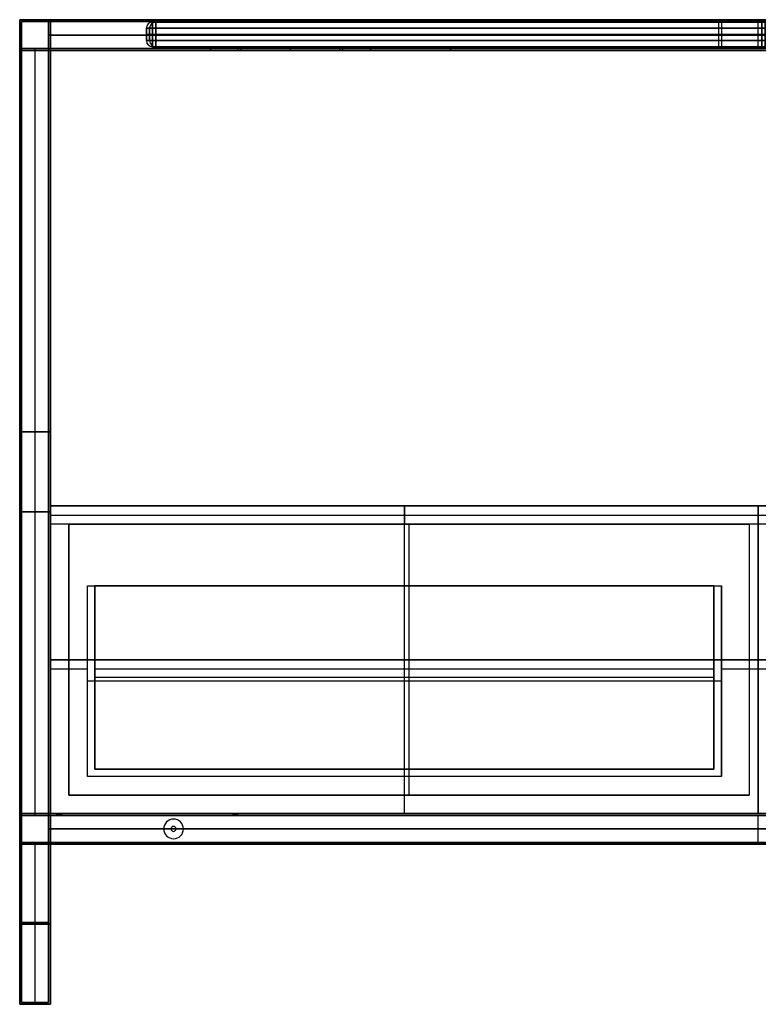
# Model space of a CAD drawing. Header units: millimetres. Extents: x -880 to 320, y -337 to 463.
# Tile 1 of 2: x -880 to -280, y -337 to 463. Entities that reach past the tile are written whole.
import ezdxf

# ---------------------------------------------------------------- set-up
doc = ezdxf.new("R2010")
doc.units = ezdxf.units.MM
doc.header["$MEASUREMENT"] = 0
doc.layers.add('Predefinito', color=7, linetype='Continuous', true_color=0x000000)

# ---------------------------------------------------------------- blocks, each defined once
blk = doc.blocks.new('PIANO MISURA 1000X495 2f')
at = {"layer": 'Predefinito'}
for p, q in [((-495, 20), (-35, 20)), ((-35, 0), (-35, 20)), ((0, 20, -35), (0, 0, -35)), ((0, 0, 35), (0, 20, 35)), ((0, 20, -242.5), (0, 20, -35)), ((0, 20, 35), (0, 20, 242.5)), ((35, 20), (495, 20)), ((35, 0), (35, 20)), ((-500, 5), (-500, 15)), ((-500, 10, 242.5), (-500, 10, -242.5)), ((495, 10, 247.5), (-495, 10, 247.5)), ((-495, 10, -247.5), (495, 10, -247.5)), ((0, 5, 247.5), (0, 15, 247.5)), ((0, 5, -247.5), (0, 15, -247.5)), ((500, 5), (500, 15)), ((500, 10, -242.5), (500, 10, 242.5)), ((-495, 0), (-35, 0)), ((0, 0, -242.5), (0, 0, -35)), ((0, 0, 35), (0, 0, 242.5)), ((35, 0), (495, 0))]:
    blk.add_line(p, q, dxfattribs=at)
for centre, start, end in [((-495, 15, 242.5), 90, 180), ((-495, 15, -242.5), 90, 180), ((-495, 15), 90, 180), ((495, 15, 242.5), 0, 90), ((495, 15, -242.5), 0, 90), ((495, 15), 0, 90), ((-495, 5, 242.5), 180, 270), ((-495, 5, -242.5), 180, 270), ((-495, 5), 180, 270), ((495, 5, 242.5), 270, 0), ((495, 5, -242.5), 270, 0), ((495, 5), 270, 0)]:
    blk.add_arc(centre, 5, start, end, dxfattribs=at)
at = {"layer": 'Predefinito', "extrusion": (1, 0, 0)}
for centre, start, end in [((15, 242.5, -495), 0, 90), ((15, -242.5, -495), 270, 0), ((15, 242.5), 0, 90), ((15, -242.5), 270, 0), ((15, 242.5, 495), 0, 90), ((15, -242.5, 495), 270, 0), ((5, 242.5, -495), 90, 180), ((5, -242.5, -495), 180, 270), ((5, 242.5), 90, 180), ((5, -242.5), 180, 270), ((5, 242.5, 495), 90, 180), ((5, -242.5, 495), 180, 270)]:
    blk.add_arc(centre, 5, start, end, dxfattribs=at)
at = {"layer": 'Predefinito', "extrusion": (-1.01506e-16, 1, -5.07531e-17)}
blk.add_arc((0, 0, 20), 35, 270, 90, dxfattribs=at)
at = {"layer": 'Predefinito', "extrusion": (1.01506e-16, 1, 5.07531e-17)}
blk.add_arc((0, 0, 20), 35, 90, 270, dxfattribs=at)
at = {"layer": 'Predefinito', "extrusion": (0, 1, 0)}
for centre, radius, start, end in [((495, 242.5, 15), 5, 0, 90), ((495, -242.5, 15), 5, 270, 0), ((495, -242.5, 10), 5, 270, 0), ((495, 242.5, 10), 5, 0, 90), ((0, 0, 10), 35, 270, 90), ((0, 0, 10), 35, 90, 270), ((-495, 242.5, 15), 5, 90, 180), ((-495, -242.5, 15), 5, 180, 270), ((-495, -242.5, 10), 5, 180, 270), ((-495, 242.5, 10), 5, 90, 180), ((0, 0), 35, 270, 90), ((0, 0), 35, 90, 270)]:
    blk.add_arc(centre, radius, start, end, dxfattribs=at)
at = {"layer": 'Predefinito', "extrusion": (1.77636e-16, 1, 0)}
for centre, start, end in [((495, 242.5, 5), 0, 90), ((495, -242.5, 5), 270, 0)]:
    blk.add_arc(centre, 5, start, end, dxfattribs=at)
at = {"layer": 'Predefinito', "extrusion": (-1.77636e-16, 1, 0)}
for centre, start, end in [((-495, 242.5, 5), 90, 180), ((-495, -242.5, 5), 180, 270)]:
    blk.add_arc(centre, 5, start, end, dxfattribs=at)
at = {"layer": 'Predefinito'}
for points in [[(495, 20, -242.5), (0, 20, -242.5), (-495, 20, -242.5)], [(-495, 20, -242.5), (-495, 20), (-495, 20, 242.5)], [(-495, 20, 242.5), (0, 20, 242.5), (495, 20, 242.5)], [(495, 20, 242.5), (495, 20), (495, 20, -242.5)], [(-500, 5, -242.5), (-500, 10, -242.5), (-500, 15, -242.5)], [(-500, 15, 242.5), (-500, 10, 242.5), (-500, 5, 242.5)], [(-500, 15, -242.5), (-500, 15), (-500, 15, 242.5)], [(-495, 5, 247.5), (-495, 10, 247.5), (-495, 15, 247.5)], [(-495, 15, 247.5), (0, 15, 247.5), (495, 15, 247.5)], [(-495, 15, -247.5), (-495, 10, -247.5), (-495, 5, -247.5)], [(495, 15, -247.5), (0, 15, -247.5), (-495, 15, -247.5)], [(495, 15, 247.5), (495, 10, 247.5), (495, 5, 247.5)], [(495, 5, -247.5), (495, 10, -247.5), (495, 15, -247.5)], [(500, 5, 242.5), (500, 10, 242.5), (500, 15, 242.5)], [(500, 15, -242.5), (500, 10, -242.5), (500, 5, -242.5)], [(500, 15, 242.5), (500, 15), (500, 15, -242.5)], [(-500, 5, 242.5), (-500, 5), (-500, 5, -242.5)], [(495, 5, 247.5), (0, 5, 247.5), (-495, 5, 247.5)], [(-495, 5, -247.5), (0, 5, -247.5), (495, 5, -247.5)], [(500, 5, -242.5), (500, 5), (500, 5, 242.5)], [(-495, 0, -242.5), (-495, 0), (-495, 0, 242.5)], [(495, 0, -242.5), (0, 0, -242.5), (-495, 0, -242.5)], [(-495, 0, 242.5), (0, 0, 242.5), (495, 0, 242.5)], [(495, 0, 242.5), (495, 0), (495, 0, -242.5)]]:
    blk.add_open_spline(points, degree=2, dxfattribs=at)
blk = doc.blocks.new('CASSETTO 57_5')
at = {"layer": 'Predefinito'}
for p, q in [((0, -250), (0, 0)), ((0, 0), (0, -15, -15)), ((-287.5, -250, -7.5), (-287.5, -7.5, -7.5)), ((-287.5, -7.5, -7.5), (287.5, -7.5, -7.5)), ((287.5, -250, -7.5), (287.5, -7.5, -7.5)), ((0, -214, -15), (0, -15, -15)), ((-257.5, -65, -280), (-251.5, -65, -280)), ((-257.5, -220, -280), (-257.5, -65, -280)), ((-251.5, -214, -277), (-251.5, -65, -277)), ((0, -65, -539), (0, -65, -545)), ((0, -220, -545), (0, -65, -545)), ((0, -214, -539), (0, -65, -539)), ((251.5, -214, -277), (251.5, -65, -277)), ((251.5, -65, -280), (257.5, -65, -280)), ((257.5, -220, -280), (257.5, -65, -280)), ((-287.5, -125, -15), (-287.5, -125)), ((-287.5, -125), (287.5, -125)), ((287.5, -125), (287.5, -125, -15)), ((-287.5, -132.5, -15), (-257.5, -132.5, -15)), ((-251.5, -132.5, -15), (251.5, -132.5, -15)), ((257.5, -132.5, -15), (287.5, -132.5, -15)), ((-257.5, -142.5, -15), (-257.5, -142.5, -545)), ((257.5, -142.5, -545), (-257.5, -142.5, -545)), ((-251.5, -139.5, -539), (-251.5, -139.5, -15)), ((251.5, -139.5, -539), (-251.5, -139.5, -539)), ((251.5, -139.5, -15), (251.5, -139.5, -539)), ((257.5, -142.5, -545), (257.5, -142.5, -15)), ((-251.5, -214, -277), (251.5, -214, -277)), ((0, -214, -539), (0, -214, -15)), ((257.5, -220, -280), (-257.5, -220, -280)), ((0, -250, -15), (0, -220, -15)), ((0, -220, -545), (0, -220, -15)), ((-287.5, -250, -7.5), (287.5, -250, -7.5)), ((0, -250), (0, -250, -15))]:
    blk.add_line(p, q, dxfattribs=at)
for points in [[(-287.5, -250), (-287.5, -125), (-287.5, 0)], [(287.5, 0), (0, 0), (-287.5, 0)], [(-287.5, 0), (-287.5, -7.5, -7.5), (-287.5, -15, -15)], [(287.5, 0), (287.5, -125), (287.5, -250)], [(287.5, -15, -15), (287.5, -7.5, -7.5), (287.5, 0)], [(-287.5, -15, -15), (-287.5, -132.5, -15), (-287.5, -250, -15)], [(287.5, -15, -15), (0, -15, -15), (-287.5, -15, -15)], [(287.5, -250, -15), (287.5, -132.5, -15), (287.5, -15, -15)], [(-257.5, -65, -15), (-254.5, -65, -15), (-251.5, -65, -15)], [(-257.5, -220, -15), (-257.5, -142.5, -15), (-257.5, -65, -15)], [(-257.5, -65, -545), (0, -65, -545), (257.5, -65, -545)], [(-257.5, -65, -15), (-257.5, -65, -280), (-257.5, -65, -545)], [(-257.5, -220, -545), (-257.5, -142.5, -545), (-257.5, -65, -545)], [(-251.5, -65, -539), (-251.5, -139.5, -539), (-251.5, -214, -539)], [(-251.5, -65, -15), (-251.5, -65, -277), (-251.5, -65, -539)], [(-251.5, -214, -15), (-251.5, -139.5, -15), (-251.5, -65, -15)], [(251.5, -65, -539), (0, -65, -539), (-251.5, -65, -539)], [(251.5, -214, -539), (251.5, -139.5, -539), (251.5, -65, -539)], [(251.5, -65, -15), (251.5, -139.5, -15), (251.5, -214, -15)], [(251.5, -65, -539), (251.5, -65, -277), (251.5, -65, -15)], [(251.5, -65, -15), (254.5, -65, -15), (257.5, -65, -15)], [(257.5, -65, -15), (257.5, -142.5, -15), (257.5, -220, -15)], [(257.5, -65, -545), (257.5, -65, -280), (257.5, -65, -15)], [(257.5, -65, -545), (257.5, -142.5, -545), (257.5, -220, -545)], [(-251.5, -214, -539), (-251.5, -214, -277), (-251.5, -214, -15)], [(-251.5, -214, -539), (0, -214, -539), (251.5, -214, -539)], [(251.5, -214, -15), (0, -214, -15), (-251.5, -214, -15)], [(251.5, -214, -539), (251.5, -214, -277), (251.5, -214, -15)], [(257.5, -220, -15), (0, -220, -15), (-257.5, -220, -15)], [(-257.5, -220, -545), (-257.5, -220, -280), (-257.5, -220, -15)], [(257.5, -220, -545), (0, -220, -545), (-257.5, -220, -545)], [(257.5, -220, -545), (257.5, -220, -280), (257.5, -220, -15)], [(-287.5, -250, -15), (0, -250, -15), (287.5, -250, -15)], [(-287.5, -250, -15), (-287.5, -250, -7.5), (-287.5, -250)], [(287.5, -250), (0, -250), (-287.5, -250)], [(287.5, -250), (287.5, -250, -7.5), (287.5, -250, -15)]]:
    blk.add_open_spline(points, degree=2, dxfattribs=at)
blk = doc.blocks.new('SCOCCA STAND 120')
at = {"layer": 'Predefinito'}
for p, q in [((-575, -250, 267.5), (-575, 0, 267.5)), ((-575, 0, 267.5), (575, 0, 267.5)), ((0, -250, 535), (0, 0, 535)), ((0, -250), (0, 0)), ((0, 0), (0, 0, 535)), ((575, -250, 267.5), (575, 0, 267.5)), ((-560, -235, 275), (-560, -15, 275)), ((-560, -15, 275), (-7.5, -15, 275)), ((-283.75, -235, 15), (-283.75, -15, 15)), ((-283.75, -15, 15), (-283.75, -15, 535)), ((-7.5, -15, 275), (-7.5, -235, 275)), ((7.5, -15, 275), (560, -15, 275)), ((7.5, -235, 275), (7.5, -15, 275)), ((283.75, -235, 15), (283.75, -15, 15)), ((283.75, -15, 15), (283.75, -15, 535)), ((560, -235, 275), (560, -15, 275)), ((-575, -125, 535), (-560, -125, 535)), ((-575, -125), (-575, -125, 535)), ((575, -125), (-575, -125)), ((-560, -125, 15), (-560, -125, 535)), ((-7.5, -125, 15), (-560, -125, 15)), ((-7.5, -125, 535), (7.5, -125, 535)), ((-7.5, -125, 15), (-7.5, -125, 535)), ((560, -125, 15), (7.5, -125, 15)), ((7.5, -125, 15), (7.5, -125, 535)), ((560, -125, 535), (575, -125, 535)), ((560, -125, 535), (560, -125, 15)), ((575, -125, 535), (575, -125)), ((-560, -235, 275), (-7.5, -235, 275)), ((-283.75, -235, 15), (-283.75, -235, 535)), ((7.5, -235, 275), (560, -235, 275)), ((283.75, -235, 15), (283.75, -235, 535)), ((-575, -250, 267.5), (575, -250, 267.5)), ((0, -250), (0, -250, 535))]:
    blk.add_line(p, q, dxfattribs=at)
for points in [[(575, 0, 535), (0, 0, 535), (-575, 0, 535)], [(-575, 0, 535), (-575, -125, 535), (-575, -250, 535)], [(-575, 0, 535), (-575, 0, 267.5), (-575, 0)], [(-575, 0), (-575, -125), (-575, -250)], [(-575, 0), (0, 0), (575, 0)], [(575, -250, 535), (575, -125, 535), (575, 0, 535)], [(575, 0), (575, -125), (575, -250)], [(575, 0), (575, 0, 267.5), (575, 0, 535)], [(-560, -15, 535), (-283.75, -15, 535), (-7.5, -15, 535)], [(-560, -235, 535), (-560, -125, 535), (-560, -15, 535)], [(-560, -15, 535), (-560, -15, 275), (-560, -15, 15)], [(-560, -15, 15), (-560, -125, 15), (-560, -235, 15)], [(-560, -15, 15), (-283.75, -15, 15), (-7.5, -15, 15)], [(-7.5, -15, 535), (-7.5, -125, 535), (-7.5, -235, 535)], [(-7.5, -15, 15), (-7.5, -125, 15), (-7.5, -235, 15)], [(-7.5, -15, 535), (-7.5, -15, 275), (-7.5, -15, 15)], [(7.5, -15, 15), (283.75, -15, 15), (560, -15, 15)], [(7.5, -235, 15), (7.5, -125, 15), (7.5, -15, 15)], [(7.5, -15, 535), (283.75, -15, 535), (560, -15, 535)], [(7.5, -15, 15), (7.5, -15, 275), (7.5, -15, 535)], [(7.5, -235, 535), (7.5, -125, 535), (7.5, -15, 535)], [(560, -15, 15), (560, -125, 15), (560, -235, 15)], [(560, -15, 535), (560, -15, 275), (560, -15, 15)], [(560, -15, 535), (560, -125, 535), (560, -235, 535)], [(-7.5, -235, 535), (-283.75, -235, 535), (-560, -235, 535)], [(-560, -235, 15), (-560, -235, 275), (-560, -235, 535)], [(-7.5, -235, 15), (-283.75, -235, 15), (-560, -235, 15)], [(-7.5, -235, 535), (-7.5, -235, 275), (-7.5, -235, 15)], [(560, -235, 15), (283.75, -235, 15), (7.5, -235, 15)], [(7.5, -235, 15), (7.5, -235, 275), (7.5, -235, 535)], [(7.5, -235, 535), (283.75, -235, 535), (560, -235, 535)], [(560, -235, 535), (560, -235, 275), (560, -235, 15)], [(-575, -250, 535), (0, -250, 535), (575, -250, 535)], [(-575, -250), (-575, -250, 267.5), (-575, -250, 535)], [(575, -250), (0, -250), (-575, -250)], [(575, -250, 535), (575, -250, 267.5), (575, -250)]]:
    blk.add_open_spline(points, degree=2, dxfattribs=at)
blk = doc.blocks.new('assieme CASSETTONE 120')
at = {"layer": 'Predefinito'}
for name, p in [('CASSETTO 57_5', (-287.5, 0, 550)), ('SCOCCA STAND 120', (0, 0)), ('CASSETTO 57_5', (287.5, 0, 645.03))]:
    blk.add_blockref(name, p, dxfattribs=at)
blk = doc.blocks.new('struttura STAND 120')
at = {"layer": 'Predefinito'}
for p, q in [((0, 800), (25, 800)), ((0, 775), (0, 800)), ((1.5, 798.5), (23.5, 798.5)), ((1.5, 776.5), (1.5, 798.5)), ((23.5, 776.5), (23.5, 798.5)), ((25, 775), (25, 800)), ((600, 778, 250), (600, 800, 250)), ((600, 776.5, -251.5), (600, 798.5, -251.5)), ((600, 776.5, 251.5), (600, 798.5, 251.5)), ((23.5, 787.5, -251.5), (23.5, 787.5, 251.5)), ((23.5, 787.5, -251.5), (1176.5, 787.5, -251.5)), ((1176.5, 787.5, 251.5), (23.5, 787.5, 251.5)), ((25, 787.5, -250), (25, 787.5, 250)), ((25, 787.5, -250), (1175, 787.5, -250)), ((1175, 787.5, 250), (25, 787.5, 250)), ((1.5, 776.5), (23.5, 776.5)), ((12.5, 153.5, 251.5), (12.5, 776.5, 251.5)), ((12.5, 153.5, -251.5), (12.5, 776.5, -251.5)), ((12.5, 776.5, 251.5), (12.5, 776.5, -251.5)), ((23.5, 153.5, -262.5), (23.5, 776.5, -262.5)), ((23.5, 776.5, -262.5), (1176.5, 776.5, -262.5)), ((23.5, 776.5, 262.5), (1176.5, 776.5, 262.5)), ((155, 775, 237.5), (155, 778, 237.5)), ((155, 778, 237.5), (285, 778, 237.5)), ((155, 775, -237.5), (155, 778, -237.5)), ((155, 778, -237.5), (285, 778, -237.5)), ((285, 776.5, 225), (155, 776.5, 225)), ((155, 776.5, 225), (155, 776.5, 250)), ((155, 776.5, -250), (155, 776.5, -225)), ((155, 776.5, -225), (285, 776.5, -225)), ((177.5, 775, 243), (177.5, 778, 243)), ((177.5, 775, -243), (177.5, 778, -243)), ((260, 776.5, 240.5), (180, 776.5, 240.5)), ((180, 776.5, 245.5), (260, 776.5, 245.5)), ((260, 776.5, -245.5), (180, 776.5, -245.5)), ((180, 776.5, -240.5), (260, 776.5, -240.5)), ((220, 775, 225), (220, 778, 225)), ((220, 778, 225), (220, 778, 240.5)), ((220, 778, 245.5), (220, 778, 250)), ((220, 775, -225), (220, 778, -225)), ((220, 778, -250), (220, 778, -245.5)), ((220, 778, -240.5), (220, 778, -225)), ((220, 775, 240.5), (220, 778, 240.5)), ((220, 775, 245.5), (220, 778, 245.5)), ((220, 775, -245.5), (220, 778, -245.5)), ((220, 775, -240.5), (220, 778, -240.5)), ((260, 778, 245.5), (260, 775, 245.5)), ((260, 778, -240.5), (260, 775, -240.5)), ((262.5, 775, 243), (262.5, 778, 243)), ((262.5, 775, -243), (262.5, 778, -243)), ((285, 775, 237.5), (285, 778, 237.5)), ((285, 775, -237.5), (285, 778, -237.5)), ((285, 776.5, 250), (285, 776.5, 225)), ((285, 776.5, -225), (285, 776.5, -250)), ((350, 775, 237.5), (350, 778, 237.5)), ((350, 778, 237.5), (850, 778, 237.5)), ((350, 775, -237.5), (350, 778, -237.5)), ((350, 778, -237.5), (850, 778, -237.5)), ((350, 776.5, 225), (350, 776.5, 250)), ((850, 776.5, 225), (350, 776.5, 225)), ((350, 776.5, -250), (350, 776.5, -225)), ((350, 776.5, -225), (850, 776.5, -225)), ((600, 776.5, -251.5), (600, 776.5, -273.5)), ((600, 776.5, 273.5), (600, 776.5, 251.5)), ((0, 775), (25, 775)), ((12.5, 155, 250), (12.5, 775, 250)), ((12.5, 155, -250), (12.5, 775, -250)), ((12.5, 775, 250), (12.5, 775, -250)), ((25, 155, -262.5), (25, 775, -262.5)), ((155, 775, -250), (285, 775, -250)), ((155, 775, 250), (285, 775, 250)), ((350, 775, -250), (850, 775, -250)), ((350, 775, 250), (850, 775, 250)), ((25, 465, 250), (0, 465, 250)), ((0, 465, -250), (25, 465, -250)), ((23.5, 465, 251.5), (1.5, 465, 251.5)), ((1.5, 465, -251.5), (23.5, 465, -251.5)), ((23.5, 465, -273.5), (23.5, 465, -251.5)), ((25, 465, -275), (25, 465, -250)), ((23.5, 400, 273.5), (1.5, 400, 273.5)), ((1.5, 400, -273.5), (23.5, 400, -273.5)), ((1.5, 400, -273.5), (1.5, 400, -251.5)), ((1.5, 400, 251.5), (1.5, 400, 273.5)), ((25, 400, 275), (0, 400, 275)), ((0, 400, -275), (25, 400, -275)), ((0, 400, -275), (0, 400, -250)), ((0, 400, 250), (0, 400, 275)), ((23.5, 389, 251.5), (23.5, 389, 273.5)), ((25, 387.5, 250), (25, 387.5, 275)), ((0, 130), (0, 155)), ((0, 155), (25, 155)), ((1.5, 131.5), (1.5, 153.5)), ((1.5, 153.5), (23.5, 153.5)), ((23.5, 131.5, -50), (23.5, 153.5, -50)), ((23.5, 131.5, 223.5), (23.5, 153.5, 223.5)), ((23.5, 153.5, -262.5), (173, 153.5, -262.5)), ((25, 130, -50), (25, 155, -50)), ((25, 130, 225), (25, 155, 225)), ((25, 155, -262.5), (173, 155, -262.5)), ((30, 155, 162.5), (30, 153.5, 162.5)), ((32, 153.5, 164.5), (32, 155, 164.5)), ((32, 155, 160.5), (32, 153.5, 160.5)), ((34, 155, 162.5), (34, 153.5, 162.5)), ((173, 155, -262.5), (173, 153.5, -262.5)), ((175, 153.5, -260.5), (175, 155, -260.5)), ((175, 155, -264.5), (175, 153.5, -264.5)), ((177, 155, -262.5), (1023, 155, -262.5)), ((177, 155, -262.5), (177, 153.5, -262.5)), ((177, 153.5, -262.5), (1023, 153.5, -262.5)), ((600, 131.5, 173.5), (600, 153.5, 173.5)), ((600, 131.5, 151.5), (600, 153.5, 151.5)), ((600, 131.5, -251.5), (600, 153.5, -251.5)), ((600, 153.5, -251.5), (600, 153.5, -273.5)), ((125, 150.5, -251.5), (125, 150.5, -250)), ((125, 144.5, -275), (125, 144.5, -273.5)), ((23.5, 142.5, -251.5), (23.5, 142.5, 151.5)), ((1176.5, 142.5, 173.5), (23.5, 142.5, 173.5)), ((23.5, 142.5, 151.5), (1176.5, 142.5, 151.5)), ((117, 142.5, -251.5), (23.5, 142.5, -251.5)), ((25, 142.5, -250), (25, 142.5, 150)), ((1175, 142.5, 175), (25, 142.5, 175)), ((25, 142.5, 150), (1175, 142.5, 150)), ((117, 142.5, -250), (25, 142.5, -250)), ((117, 142.5, -250), (117, 142.5, -251.5)), ((123, 142.5, -273.5), (123, 142.5, -275)), ((125, 140.5, -275), (125, 140.5, -273.5)), ((127, 142.5, -275), (127, 142.5, -273.5)), ((133, 142.5, -251.5), (133, 142.5, -250)), ((1067, 142.5, -250), (133, 142.5, -250)), ((1067, 142.5, -251.5), (133, 142.5, -251.5)), ((0, 130), (25, 130)), ((1.5, 131.5), (23.5, 131.5)), ((12.5, 1.5, 251.5), (12.5, 131.5, 251.5)), ((12.5, 1.5, -251.5), (12.5, 131.5, -251.5)), ((12.5, 0, 250), (12.5, 130, 250)), ((12.5, 0, -250), (12.5, 130, -250)), ((23.5, 1.5, -262.5), (23.5, 131.5, -262.5)), ((23.5, 131.5, -262.5), (170, 131.5, -262.5)), ((25, 0, -262.5), (25, 130, -262.5)), ((25, 130, -262.5), (170, 130, -262.5)), ((27, 131.5, 162.5), (27, 130, 162.5)), ((32, 130, 167.5), (32, 131.5, 167.5)), ((32, 131.5, 157.5), (32, 130, 157.5)), ((37, 131.5, 162.5), (37, 130, 162.5)), ((125, 134.5, -251.5), (125, 134.5, -250)), ((170, 131.5, -262.5), (170, 130, -262.5)), ((175, 130, -257.5), (175, 131.5, -257.5)), ((175, 131.5, -267.5), (175, 130, -267.5)), ((180, 131.5, -262.5), (1020, 131.5, -262.5)), ((180, 131.5, -262.5), (180, 130, -262.5)), ((180, 130, -262.5), (1020, 130, -262.5)), ((600, 131.5, -273.5), (600, 131.5, -251.5)), ((25, 65, 250), (0, 65, 250)), ((0, 65, -250), (25, 65, -250)), ((23.5, 66.5, 251.5), (1.5, 66.5, 251.5)), ((1.5, 66.5, -251.5), (23.5, 66.5, -251.5)), ((23.5, 66.5, -273.5), (23.5, 66.5, -251.5)), ((25, 65, -275), (25, 65, -250)), ((0, 0, 262.5), (8.5, 0, 262.5)), ((0, 0, -262.5), (8.5, 0, -262.5)), ((1.5, 1.5, 262.5), (8.5, 1.5, 262.5)), ((1.5, 1.5, -262.5), (8.5, 1.5, -262.5)), ((8.5, 1.5, -262.5), (8.5, 0, -262.5)), ((8.5, 1.5, 262.5), (8.5, 0, 262.5)), ((12.5, 0, -258.5), (12.5, 1.5, -258.5)), ((12.5, 1.5, -266.5), (12.5, 0, -266.5)), ((12.5, 0, 266.5), (12.5, 1.5, 266.5)), ((12.5, 1.5, 258.5), (12.5, 0, 258.5)), ((12.5, 1.5, 273.5), (12.5, 1.5, 266.5)), ((12.5, 1.5, 258.5), (12.5, 1.5, 251.5)), ((12.5, 1.5, -251.5), (12.5, 1.5, -258.5)), ((12.5, 1.5, -266.5), (12.5, 1.5, -273.5)), ((12.5, 0, 275), (12.5, 0, 266.5)), ((12.5, 0, 258.5), (12.5, 0, 250)), ((12.5, 0, -250), (12.5, 0, -258.5)), ((12.5, 0, -266.5), (12.5, 0, -275)), ((16.5, 1.5, 262.5), (23.5, 1.5, 262.5)), ((16.5, 1.5, -262.5), (23.5, 1.5, -262.5)), ((16.5, 1.5, 262.5), (16.5, 0, 262.5)), ((16.5, 1.5, -262.5), (16.5, 0, -262.5)), ((16.5, 0, 262.5), (25, 0, 262.5)), ((16.5, 0, -262.5), (25, 0, -262.5))]:
    blk.add_line(p, q, dxfattribs=at)
at = {"layer": 'Predefinito', "extrusion": (0, 1, 0)}
for centre, radius, start, end in [((-180, 243, 778), 2.5, 270, 90), ((-180, -243, 778), 2.5, 270, 90), ((-180, 243, 776.5), 2.5, 270, 90), ((-180, -243, 776.5), 2.5, 270, 90), ((-260, 243, 778), 2.5, 90, 270), ((-260, -243, 778), 2.5, 90, 270), ((-260, 243, 776.5), 2.5, 90, 270), ((-260, -243, 776.5), 2.5, 90, 270), ((-180, 243, 775), 2.5, 270, 90), ((-180, -243, 775), 2.5, 270, 90), ((-260, 243, 775), 2.5, 90, 270), ((-260, -243, 775), 2.5, 90, 270), ((-32, 162.5, 155), 2, 270, 90), ((-32, 162.5, 154.25), 2, 270, 90), ((-32, 162.5, 155), 2, 90, 270), ((-32, 162.5, 154.25), 2, 90, 270), ((-175, -262.5, 155), 2, 270, 90), ((-175, -262.5, 154.25), 2, 270, 90), ((-175, -262.5, 155), 2, 90, 270), ((-175, -262.5, 154.25), 2, 90, 270), ((-32, 162.5, 131.5), 5, 270, 90), ((-32, 162.5, 130.75), 5, 270, 90), ((-32, 162.5, 130), 5, 270, 90), ((-32, 162.5, 131.5), 5, 90, 270), ((-32, 162.5, 130.75), 5, 90, 270), ((-32, 162.5, 130), 5, 90, 270), ((-175, -262.5, 131.5), 5, 270, 90), ((-175, -262.5, 130.75), 5, 270, 90), ((-175, -262.5, 130), 5, 270, 90), ((-175, -262.5, 131.5), 5, 90, 270), ((-175, -262.5, 130.75), 5, 90, 270), ((-175, -262.5, 130), 5, 90, 270), ((-12.5, -262.5, 0.75), 4, 270, 90), ((-12.5, 262.5, 0.75), 4, 270, 90), ((-12.5, 262.5, 0.75), 4, 90, 270), ((-12.5, -262.5, 0.75), 4, 90, 270)]:
    blk.add_arc(centre, radius, start, end, dxfattribs=at)
at = {"layer": 'Predefinito', "extrusion": (0, 1, -7.10543e-15)}
for centre in [(-32, 162.5, 153.5), (-175, -262.5, 153.5)]:
    blk.add_arc(centre, 2, 270, 90, dxfattribs=at)
at = {"layer": 'Predefinito', "extrusion": (0, 1, 7.10543e-15)}
for centre in [(-32, 162.5, 153.5), (-175, -262.5, 153.5)]:
    blk.add_arc(centre, 2, 90, 270, dxfattribs=at)
at = {"layer": 'Predefinito'}
for centre, radius, start, end in [((125, 142.5, -251.5), 8, 0, 180), ((125, 142.5, -250), 8, 0, 180), ((125, 142.5, -250.75), 8, 0, 180), ((125, 142.5, -275), 2, 0, 180), ((125, 142.5, -273.5), 2, 0, 180), ((125, 142.5, -274.25), 2, 0, 180), ((125, 142.5, -251.5), 8, 180, 0), ((125, 142.5, -250), 8, 180, 0), ((125, 142.5, -250.75), 8, 180, 0), ((125, 142.5, -275), 2, 180, 360), ((125, 142.5, -273.5), 2, 180, 360), ((125, 142.5, -274.25), 2, 180, 0)]:
    blk.add_arc(centre, radius, start, end, dxfattribs=at)
at = {"layer": 'Predefinito', "extrusion": (0, 1, 2.77556e-17)}
for centre in [(-12.5, -262.5, 1.5), (-12.5, 262.5, 1.5)]:
    blk.add_arc(centre, 4, 270, 90, dxfattribs=at)
at = {"layer": 'Predefinito', "extrusion": (-1.38778e-17, 1, -3.85186e-34)}
for centre in [(-12.5, -262.5), (-12.5, 262.5)]:
    blk.add_arc(centre, 4, 270, 90, dxfattribs=at)
at = {"layer": 'Predefinito', "extrusion": (0, 1, -2.77556e-17)}
for centre in [(-12.5, 262.5, 1.5), (-12.5, -262.5, 1.5)]:
    blk.add_arc(centre, 4, 90, 270, dxfattribs=at)
at = {"layer": 'Predefinito', "extrusion": (1.38778e-17, 1, 3.85186e-34)}
for centre in [(-12.5, 262.5), (-12.5, -262.5)]:
    blk.add_arc(centre, 4, 90, 270, dxfattribs=at)
at = {"layer": 'Predefinito'}
for points in [[(1200, 800, -275), (600, 800, -275), (0, 800, -275)], [(1175, 800, -250), (600, 800, -250), (25, 800, -250)], [(0, 800, 275), (600, 800, 275), (1200, 800, 275)], [(0, 0, 275), (0, 400, 275), (0, 800, 275)], [(0, 800, -275), (0, 400, -275), (0, 0, -275)], [(0, 800, 275), (0, 800), (0, 800, -275)], [(1.5, 1.5, 273.5), (1.5, 400, 273.5), (1.5, 798.5, 273.5)], [(1.5, 798.5, 273.5), (600, 798.5, 273.5), (1198.5, 798.5, 273.5)], [(1.5, 798.5, -273.5), (1.5, 400, -273.5), (1.5, 1.5, -273.5)], [(1198.5, 798.5, -273.5), (600, 798.5, -273.5), (1.5, 798.5, -273.5)], [(1.5, 798.5, 273.5), (1.5, 798.5), (1.5, 798.5, -273.5)], [(23.5, 798.5, 251.5), (23.5, 798.5), (23.5, 798.5, -251.5)], [(23.5, 798.5, -251.5), (23.5, 787.5, -251.5), (23.5, 776.5, -251.5)], [(23.5, 776.5, 251.5), (23.5, 787.5, 251.5), (23.5, 798.5, 251.5)], [(23.5, 798.5, 251.5), (600, 798.5, 251.5), (1176.5, 798.5, 251.5)], [(1176.5, 798.5, -251.5), (600, 798.5, -251.5), (23.5, 798.5, -251.5)], [(25, 800, 250), (25, 800), (25, 800, -250)], [(25, 775, 250), (25, 787.5, 250), (25, 800, 250)], [(25, 800, -250), (25, 787.5, -250), (25, 775, -250)], [(25, 800, 250), (600, 800, 250), (1175, 800, 250)], [(1.5, 776.5, 251.5), (12.5, 776.5, 251.5), (23.5, 776.5, 251.5)], [(1.5, 153.5, 251.5), (1.5, 465, 251.5), (1.5, 776.5, 251.5)], [(1.5, 776.5, -251.5), (1.5, 465, -251.5), (1.5, 153.5, -251.5)], [(23.5, 776.5, -251.5), (12.5, 776.5, -251.5), (1.5, 776.5, -251.5)], [(1.5, 776.5, 251.5), (1.5, 776.5), (1.5, 776.5, -251.5)], [(23.5, 153.5, -251.5), (23.5, 465, -251.5), (23.5, 776.5, -251.5)], [(23.5, 776.5, -251.5), (23.5, 776.5, -262.5), (23.5, 776.5, -273.5)], [(23.5, 776.5, -273.5), (23.5, 465, -273.5), (23.5, 153.5, -273.5)], [(23.5, 1.5, 273.5), (23.5, 389, 273.5), (23.5, 776.5, 273.5)], [(23.5, 776.5, 273.5), (23.5, 776.5, 262.5), (23.5, 776.5, 251.5)], [(23.5, 776.5, 251.5), (23.5, 465, 251.5), (23.5, 153.5, 251.5)], [(23.5, 776.5, -251.5), (23.5, 776.5), (23.5, 776.5, 251.5)], [(1176.5, 776.5, 273.5), (600, 776.5, 273.5), (23.5, 776.5, 273.5)], [(23.5, 776.5, -273.5), (600, 776.5, -273.5), (1176.5, 776.5, -273.5)], [(23.5, 776.5, -251.5), (600, 776.5, -251.5), (1176.5, 776.5, -251.5)], [(1176.5, 776.5, 251.5), (600, 776.5, 251.5), (23.5, 776.5, 251.5)], [(155, 775, -250), (155, 776.5, -250), (155, 778, -250)], [(155, 778, -250), (220, 778, -250), (285, 778, -250)], [(285, 778, 250), (220, 778, 250), (155, 778, 250)], [(155, 778, 250), (155, 776.5, 250), (155, 775, 250)], [(155, 775, 225), (155, 776.5, 225), (155, 778, 225)], [(155, 778, 225), (220, 778, 225), (285, 778, 225)], [(155, 778, 250), (155, 778, 237.5), (155, 778, 225)], [(155, 775, -225), (155, 776.5, -225), (155, 778, -225)], [(155, 778, -225), (155, 778, -237.5), (155, 778, -250)], [(285, 778, -225), (220, 778, -225), (155, 778, -225)], [(180, 778, 240.5), (220, 778, 240.5), (260, 778, 240.5)], [(260, 778, 245.5), (220, 778, 245.5), (180, 778, 245.5)], [(180, 778, -245.5), (220, 778, -245.5), (260, 778, -245.5)], [(260, 778, -240.5), (220, 778, -240.5), (180, 778, -240.5)], [(180, 775, 240.5), (180, 776.5, 240.5), (180, 778, 240.5)], [(180, 778, 245.5), (180, 776.5, 245.5), (180, 775, 245.5)], [(180, 775, -245.5), (180, 776.5, -245.5), (180, 778, -245.5)], [(180, 778, -240.5), (180, 776.5, -240.5), (180, 775, -240.5)], [(260, 778, 240.5), (260, 776.5, 240.5), (260, 775, 240.5)], [(260, 778, -245.5), (260, 776.5, -245.5), (260, 775, -245.5)], [(285, 778, -250), (285, 776.5, -250), (285, 775, -250)], [(285, 775, 250), (285, 776.5, 250), (285, 778, 250)], [(285, 775, 225), (285, 776.5, 225), (285, 778, 225)], [(285, 778, 225), (285, 778, 237.5), (285, 778, 250)], [(285, 775, -225), (285, 776.5, -225), (285, 778, -225)], [(285, 778, -250), (285, 778, -237.5), (285, 778, -225)], [(350, 775, -250), (350, 776.5, -250), (350, 778, -250)], [(350, 778, -250), (600, 778, -250), (850, 778, -250)], [(350, 778, 250), (350, 776.5, 250), (350, 775, 250)], [(850, 778, 250), (600, 778, 250), (350, 778, 250)], [(350, 778, 250), (350, 778, 237.5), (350, 778, 225)], [(350, 778, 225), (350, 776.5, 225), (350, 775, 225)], [(350, 778, 225), (600, 778, 225), (850, 778, 225)], [(350, 775, -225), (350, 776.5, -225), (350, 778, -225)], [(350, 778, -225), (350, 778, -237.5), (350, 778, -250)], [(850, 778, -225), (600, 778, -225), (350, 778, -225)], [(0, 155, 250), (0, 465, 250), (0, 775, 250)], [(0, 775, 250), (12.5, 775, 250), (25, 775, 250)], [(0, 775, -250), (0, 465, -250), (0, 155, -250)], [(25, 775, -250), (12.5, 775, -250), (0, 775, -250)], [(0, 775, 250), (0, 775), (0, 775, -250)], [(25, 775, -275), (25, 465, -275), (25, 155, -275)], [(25, 775, -250), (25, 775, -262.5), (25, 775, -275)], [(25, 155, -250), (25, 465, -250), (25, 775, -250)], [(25, 775, 250), (25, 465, 250), (25, 155, 250)], [(25, 775, 275), (25, 775, 262.5), (25, 775, 250)], [(25, 0, 275), (25, 387.5, 275), (25, 775, 275)], [(25, 775, -250), (25, 775), (25, 775, 250)], [(1175, 775, 275), (600, 775, 275), (25, 775, 275)], [(25, 775, -275), (600, 775, -275), (1175, 775, -275)], [(25, 775, -250), (90, 775, -250), (155, 775, -250)], [(155, 775, 250), (90, 775, 250), (25, 775, 250)], [(285, 775, -225), (220, 775, -225), (155, 775, -225)], [(155, 775, -225), (155, 775, -237.5), (155, 775, -250)], [(155, 775, 250), (155, 775, 237.5), (155, 775, 225)], [(155, 775, 225), (220, 775, 225), (285, 775, 225)], [(180, 775, -240.5), (220, 775, -240.5), (260, 775, -240.5)], [(260, 775, -245.5), (220, 775, -245.5), (180, 775, -245.5)], [(180, 775, 245.5), (220, 775, 245.5), (260, 775, 245.5)], [(260, 775, 240.5), (220, 775, 240.5), (180, 775, 240.5)], [(285, 775, -250), (317.5, 775, -250), (350, 775, -250)], [(285, 775, -250), (285, 775, -237.5), (285, 775, -225)], [(350, 775, 250), (317.5, 775, 250), (285, 775, 250)], [(285, 775, 225), (285, 775, 237.5), (285, 775, 250)], [(850, 775, -225), (600, 775, -225), (350, 775, -225)], [(350, 775, -225), (350, 775, -237.5), (350, 775, -250)], [(350, 775, 250), (350, 775, 237.5), (350, 775, 225)], [(350, 775, 225), (600, 775, 225), (850, 775, 225)], [(25, 155, 250), (12.5, 155, 250), (0, 155, 250)], [(0, 155, -250), (12.5, 155, -250), (25, 155, -250)], [(0, 155, 250), (0, 155), (0, 155, -250)], [(23.5, 153.5, 251.5), (12.5, 153.5, 251.5), (1.5, 153.5, 251.5)], [(1.5, 153.5, -251.5), (12.5, 153.5, -251.5), (23.5, 153.5, -251.5)], [(1.5, 153.5, 251.5), (1.5, 153.5), (1.5, 153.5, -251.5)], [(23.5, 153.5, -251.5), (23.5, 142.5, -251.5), (23.5, 131.5, -251.5)], [(23.5, 131.5, 151.5), (23.5, 142.5, 151.5), (23.5, 153.5, 151.5)], [(23.5, 153.5, 151.5), (23.5, 153.5, -50), (23.5, 153.5, -251.5)], [(23.5, 153.5, -273.5), (23.5, 153.5, -262.5), (23.5, 153.5, -251.5)], [(23.5, 153.5, 173.5), (23.5, 142.5, 173.5), (23.5, 131.5, 173.5)], [(23.5, 153.5, 251.5), (23.5, 153.5, 212.5), (23.5, 153.5, 173.5)], [(1176.5, 153.5, -273.5), (600, 153.5, -273.5), (23.5, 153.5, -273.5)], [(23.5, 153.5, 151.5), (600, 153.5, 151.5), (1176.5, 153.5, 151.5)], [(1176.5, 153.5, 173.5), (600, 153.5, 173.5), (23.5, 153.5, 173.5)], [(1176.5, 153.5, -251.5), (600, 153.5, -251.5), (23.5, 153.5, -251.5)], [(25, 155, -250), (25, 142.5, -250), (25, 130, -250)], [(25, 155, 150), (25, 155, -50), (25, 155, -250)], [(25, 130, 150), (25, 142.5, 150), (25, 155, 150)], [(25, 155, -275), (25, 155, -262.5), (25, 155, -250)], [(25, 155, 175), (25, 142.5, 175), (25, 130, 175)], [(25, 155, 250), (25, 155, 212.5), (25, 155, 175)], [(1175, 155, -275), (600, 155, -275), (25, 155, -275)], [(1175, 155, 175), (600, 155, 175), (25, 155, 175)], [(25, 155, 150), (600, 155, 150), (1175, 155, 150)], [(25, 155, -250), (600, 155, -250), (1175, 155, -250)], [(0, 0, 250), (0, 65, 250), (0, 130, 250)], [(0, 130, 250), (12.5, 130, 250), (25, 130, 250)], [(25, 130, -250), (12.5, 130, -250), (0, 130, -250)], [(0, 130, -250), (0, 65, -250), (0, 0, -250)], [(0, 130, -250), (0, 130), (0, 130, 250)], [(1.5, 1.5, 251.5), (1.5, 66.5, 251.5), (1.5, 131.5, 251.5)], [(1.5, 131.5, 251.5), (12.5, 131.5, 251.5), (23.5, 131.5, 251.5)], [(1.5, 131.5, -251.5), (1.5, 66.5, -251.5), (1.5, 1.5, -251.5)], [(23.5, 131.5, -251.5), (12.5, 131.5, -251.5), (1.5, 131.5, -251.5)], [(1.5, 131.5, -251.5), (1.5, 131.5), (1.5, 131.5, 251.5)], [(23.5, 131.5, -251.5), (23.5, 131.5, -262.5), (23.5, 131.5, -273.5)], [(23.5, 131.5, -273.5), (23.5, 66.5, -273.5), (23.5, 1.5, -273.5)], [(23.5, 1.5, -251.5), (23.5, 66.5, -251.5), (23.5, 131.5, -251.5)], [(23.5, 131.5, -251.5), (23.5, 131.5, -50), (23.5, 131.5, 151.5)], [(23.5, 131.5, 173.5), (23.5, 131.5, 212.5), (23.5, 131.5, 251.5)], [(23.5, 131.5, 251.5), (23.5, 66.5, 251.5), (23.5, 1.5, 251.5)], [(23.5, 131.5, -273.5), (600, 131.5, -273.5), (1176.5, 131.5, -273.5)], [(23.5, 131.5, 173.5), (600, 131.5, 173.5), (1176.5, 131.5, 173.5)], [(1176.5, 131.5, 151.5), (600, 131.5, 151.5), (23.5, 131.5, 151.5)], [(23.5, 131.5, -251.5), (600, 131.5, -251.5), (1176.5, 131.5, -251.5)], [(25, 130, -250), (25, 130, -262.5), (25, 130, -275)], [(25, 0, -250), (25, 65, -250), (25, 130, -250)], [(25, 130, -275), (25, 65, -275), (25, 0, -275)], [(25, 130, -250), (25, 130, -50), (25, 130, 150)], [(25, 130, 250), (25, 65, 250), (25, 0, 250)], [(25, 130, 175), (25, 130, 212.5), (25, 130, 250)], [(25, 130, -275), (600, 130, -275), (1175, 130, -275)], [(1175, 130, 150), (600, 130, 150), (25, 130, 150)], [(25, 130, 175), (600, 130, 175), (1175, 130, 175)], [(1175, 130, -250), (600, 130, -250), (25, 130, -250)], [(25, 0, 250), (12.5, 0, 250), (0, 0, 250)], [(0, 0, -250), (12.5, 0, -250), (25, 0, -250)], [(25, 0, 275), (12.5, 0, 275), (0, 0, 275)], [(0, 0, 275), (0, 0, 262.5), (0, 0, 250)], [(0, 0, -250), (0, 0, -262.5), (0, 0, -275)], [(0, 0, -275), (12.5, 0, -275), (25, 0, -275)], [(23.5, 1.5, 251.5), (12.5, 1.5, 251.5), (1.5, 1.5, 251.5)], [(1.5, 1.5, -251.5), (12.5, 1.5, -251.5), (23.5, 1.5, -251.5)], [(23.5, 1.5, 273.5), (12.5, 1.5, 273.5), (1.5, 1.5, 273.5)], [(1.5, 1.5, 273.5), (1.5, 1.5, 262.5), (1.5, 1.5, 251.5)], [(1.5, 1.5, -251.5), (1.5, 1.5, -262.5), (1.5, 1.5, -273.5)], [(1.5, 1.5, -273.5), (12.5, 1.5, -273.5), (23.5, 1.5, -273.5)], [(23.5, 1.5, -273.5), (23.5, 1.5, -262.5), (23.5, 1.5, -251.5)], [(23.5, 1.5, 251.5), (23.5, 1.5, 262.5), (23.5, 1.5, 273.5)], [(25, 0, -275), (25, 0, -262.5), (25, 0, -250)], [(25, 0, 250), (25, 0, 262.5), (25, 0, 275)]]:
    blk.add_open_spline(points, degree=2, dxfattribs=at)
blk = doc.blocks.new('PIANO MISURA 1000X495 1f')
at = {"layer": 'Predefinito'}
for p, q in [((-495, 20), (-35, 20)), ((-35, 0), (-35, 20)), ((0, 20, -35), (0, 0, -35)), ((0, 0, 35), (0, 20, 35)), ((0, 20, -242.5), (0, 20, -35)), ((0, 20, 35), (0, 20, 242.5)), ((35, 20), (495, 20)), ((35, 0), (35, 20)), ((-500, 5), (-500, 15)), ((-500, 10, 242.5), (-500, 10, -242.5)), ((495, 10, 247.5), (-495, 10, 247.5)), ((-495, 10, -247.5), (495, 10, -247.5)), ((0, 5, 247.5), (0, 15, 247.5)), ((0, 5, -247.5), (0, 15, -247.5)), ((500, 5), (500, 15)), ((500, 10, -242.5), (500, 10, 242.5)), ((-495, 0), (-35, 0)), ((0, 0, -242.5), (0, 0, -35)), ((0, 0, 35), (0, 0, 242.5)), ((35, 0), (495, 0))]:
    blk.add_line(p, q, dxfattribs=at)
for centre, start, end in [((-495, 15, 242.5), 90, 180), ((-495, 15, -242.5), 90, 180), ((-495, 15), 90, 180), ((495, 15, 242.5), 0, 90), ((495, 15, -242.5), 0, 90), ((495, 15), 0, 90), ((-495, 5, 242.5), 180, 270), ((-495, 5, -242.5), 180, 270), ((-495, 5), 180, 270), ((495, 5, 242.5), 270, 0), ((495, 5, -242.5), 270, 0), ((495, 5), 270, 0)]:
    blk.add_arc(centre, 5, start, end, dxfattribs=at)
at = {"layer": 'Predefinito', "extrusion": (1, 0, 0)}
for centre, start, end in [((15, 242.5, -495), 0, 90), ((15, -242.5, -495), 270, 0), ((15, 242.5), 0, 90), ((15, -242.5), 270, 0), ((15, 242.5, 495), 0, 90), ((15, -242.5, 495), 270, 0), ((5, 242.5, -495), 90, 180), ((5, -242.5, -495), 180, 270), ((5, 242.5), 90, 180), ((5, -242.5), 180, 270), ((5, 242.5, 495), 90, 180), ((5, -242.5, 495), 180, 270)]:
    blk.add_arc(centre, 5, start, end, dxfattribs=at)
at = {"layer": 'Predefinito', "extrusion": (-1.01506e-16, 1, -5.07531e-17)}
blk.add_arc((0, 0, 20), 35, 270, 90, dxfattribs=at)
at = {"layer": 'Predefinito', "extrusion": (1.01506e-16, 1, 5.07531e-17)}
blk.add_arc((0, 0, 20), 35, 90, 270, dxfattribs=at)
at = {"layer": 'Predefinito', "extrusion": (0, 1, 0)}
for centre, radius, start, end in [((495, 242.5, 15), 5, 0, 90), ((495, -242.5, 15), 5, 270, 0), ((495, -242.5, 10), 5, 270, 0), ((495, 242.5, 10), 5, 0, 90), ((0, 0, 10), 35, 270, 90), ((0, 0, 10), 35, 90, 270), ((-495, 242.5, 15), 5, 90, 180), ((-495, -242.5, 15), 5, 180, 270), ((-495, -242.5, 10), 5, 180, 270), ((-495, 242.5, 10), 5, 90, 180), ((0, 0), 35, 270, 90), ((0, 0), 35, 90, 270)]:
    blk.add_arc(centre, radius, start, end, dxfattribs=at)
at = {"layer": 'Predefinito', "extrusion": (1.77636e-16, 1, 0)}
for centre, start, end in [((495, 242.5, 5), 0, 90), ((495, -242.5, 5), 270, 0)]:
    blk.add_arc(centre, 5, start, end, dxfattribs=at)
at = {"layer": 'Predefinito', "extrusion": (-1.77636e-16, 1, 0)}
for centre, start, end in [((-495, 242.5, 5), 90, 180), ((-495, -242.5, 5), 180, 270)]:
    blk.add_arc(centre, 5, start, end, dxfattribs=at)
at = {"layer": 'Predefinito'}
for points in [[(495, 20, -242.5), (0, 20, -242.5), (-495, 20, -242.5)], [(-495, 20, -242.5), (-495, 20), (-495, 20, 242.5)], [(-495, 20, 242.5), (0, 20, 242.5), (495, 20, 242.5)], [(495, 20, 242.5), (495, 20), (495, 20, -242.5)], [(-500, 5, -242.5), (-500, 10, -242.5), (-500, 15, -242.5)], [(-500, 15, 242.5), (-500, 10, 242.5), (-500, 5, 242.5)], [(-500, 15, -242.5), (-500, 15), (-500, 15, 242.5)], [(-495, 5, 247.5), (-495, 10, 247.5), (-495, 15, 247.5)], [(-495, 15, 247.5), (0, 15, 247.5), (495, 15, 247.5)], [(-495, 15, -247.5), (-495, 10, -247.5), (-495, 5, -247.5)], [(495, 15, -247.5), (0, 15, -247.5), (-495, 15, -247.5)], [(495, 15, 247.5), (495, 10, 247.5), (495, 5, 247.5)], [(495, 5, -247.5), (495, 10, -247.5), (495, 15, -247.5)], [(500, 5, 242.5), (500, 10, 242.5), (500, 15, 242.5)], [(500, 15, -242.5), (500, 10, -242.5), (500, 5, -242.5)], [(500, 15, 242.5), (500, 15), (500, 15, -242.5)], [(-500, 5, 242.5), (-500, 5), (-500, 5, -242.5)], [(495, 5, 247.5), (0, 5, 247.5), (-495, 5, 247.5)], [(-495, 5, -247.5), (0, 5, -247.5), (495, 5, -247.5)], [(500, 5, -242.5), (500, 5), (500, 5, 242.5)], [(-495, 0, -242.5), (-495, 0), (-495, 0, 242.5)], [(495, 0, -242.5), (0, 0, -242.5), (-495, 0, -242.5)], [(-495, 0, 242.5), (0, 0, 242.5), (495, 0, 242.5)], [(495, 0, 242.5), (495, 0), (495, 0, -242.5)]]:
    blk.add_open_spline(points, degree=2, dxfattribs=at)
blk = doc.blocks.new('Ass STAND 120 PIANO 100 1f')
at = {"layer": 'Predefinito'}
for name, p in [('struttura STAND 120', (-740.24, -407.36, 1200)), ('PIANO MISURA 1000X495 1f', (-134.76, 370.64, 1197.5))]:
    blk.add_blockref(name, p, dxfattribs=at)
blk = doc.blocks.new('STA 120 02')
at = {"layer": 'Predefinito'}
for name, p in [('Ass STAND 120 PIANO 100 1f', (-140.24, 70.19, 892.24)), ('PIANO MISURA 1000X495 2f', (-277.58, 440.83, 2089.74)), ('assieme CASSETTONE 120', (-280.49, 67.83, 1817.24))]:
    blk.add_blockref(name, p, dxfattribs=at)

msp = doc.modelspace()

# ---------------------------------------------------------------- block references
at = {"layer": 'Predefinito'}
msp.add_blockref('STA 120 02', (0, 0), dxfattribs=at)

doc.saveas('drawing.dxf')
